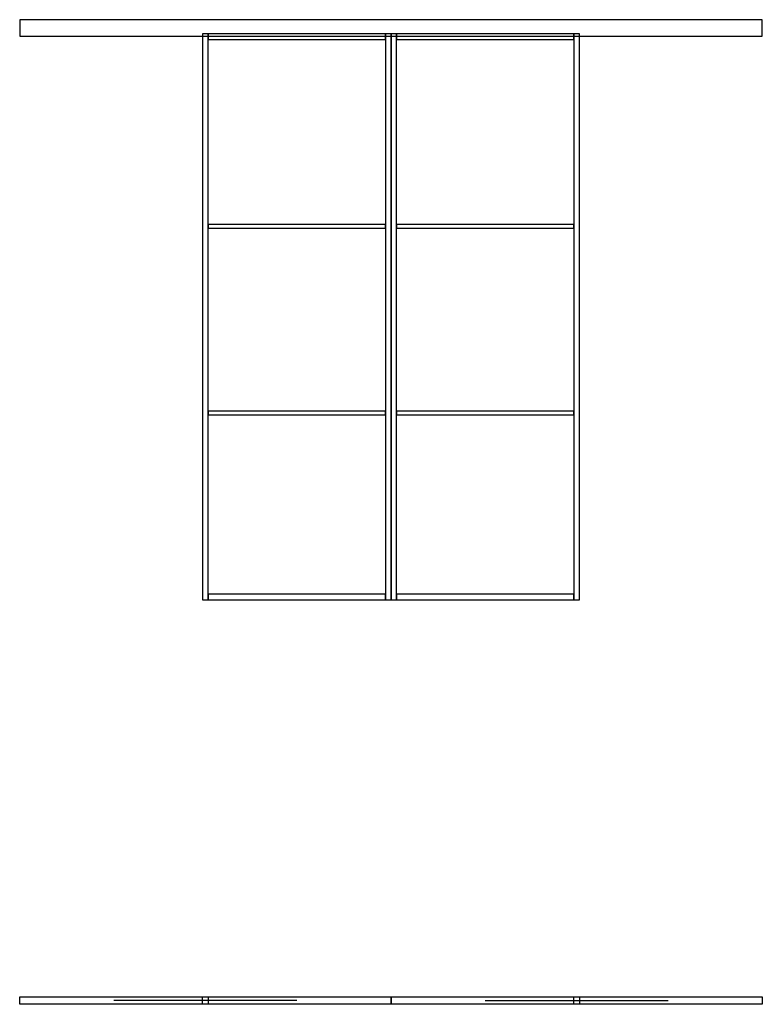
# Model space of a CAD drawing. Header units: millimetres. Extents: x -800 to 2350, y -1716 to 2460.
import ezdxf

# ---------------------------------------------------------------- set-up
doc = ezdxf.new("R2010")
doc.units = ezdxf.units.MM
for name, color, linetype in [('FRONT_CORNICE', 5, 'CONTINUOUS'), ('FRONT_LEAVES', 1, 'CONTINUOUS'), ('FRONT_MOULDINGS', 3, 'CONTINUOUS'), ('FRONT_PROFILE', 2, 'CONTINUOUS'), ('PLAN_CLOSED', 6, 'CONTINUOUS'), ('PLAN_OPEN', 1, 'CONTINUOUS'), ('TRAVEL', 2, 'CONTINUOUS')]:
    doc.layers.add(name, color=color, linetype=linetype)

msp = doc.modelspace()

# ---------------------------------------------------------------- linework, layer by layer
at = {"layer": 'FRONT_CORNICE'}
msp.add_lwpolyline([(-800, 2390), (2350, 2390), (2350, 2460), (-800, 2460)], close=True, dxfattribs=at)
at = {"layer": 'FRONT_LEAVES'}
for points in [[(-25, 0), (775, 0), (775, 2400), (-25, 2400)], [(775, 0), (1575, 0), (1575, 2400), (775, 2400)]]:
    msp.add_lwpolyline(points, close=True, dxfattribs=at)
at = {"layer": 'FRONT_MOULDINGS'}
for points in [[(-1, 1576), (751, 1576), (751, 1592), (-1, 1592)], [(799, 1576), (1551, 1576), (1551, 1592), (799, 1592)], [(-1, 784), (751, 784), (751, 800), (-1, 800)], [(799, 784), (1551, 784), (1551, 800), (799, 800)]]:
    msp.add_lwpolyline(points, close=True, dxfattribs=at)
at = {"layer": 'FRONT_PROFILE'}
for points in [[(-25, 0), (-1, 0), (-1, 2400), (-25, 2400)], [(-1, 2376), (751, 2376), (751, 2400), (-1, 2400)], [(751, 0), (775, 0), (775, 2400), (751, 2400)], [(775, 0), (799, 0), (799, 2400), (775, 2400)], [(799, 2376), (1551, 2376), (1551, 2400), (799, 2400)], [(1551, 0), (1575, 0), (1575, 2400), (1551, 2400)], [(-1, 0), (751, 0), (751, 24), (-1, 24)], [(799, 0), (1551, 0), (1551, 24), (799, 24)]]:
    msp.add_lwpolyline(points, close=True, dxfattribs=at)
at = {"layer": 'PLAN_CLOSED'}
for points in [[(-25, -1684), (775, -1684), (775, -1716), (-25, -1716)], [(775, -1684), (1575, -1684), (1575, -1716), (775, -1716)]]:
    msp.add_lwpolyline(points, close=True, dxfattribs=at)
at = {"layer": 'PLAN_OPEN'}
for points in [[(-800, -1684), (0, -1684), (0, -1716), (-800, -1716)], [(1550, -1684), (2350, -1684), (2350, -1716), (1550, -1716)]]:
    msp.add_lwpolyline(points, close=True, dxfattribs=at)
at = {"layer": 'TRAVEL'}
for points in [[(375, -1700), (-400, -1700)], [(1175, -1700), (1950, -1700)]]:
    msp.add_lwpolyline(points, dxfattribs=at)

doc.saveas('drawing.dxf')
